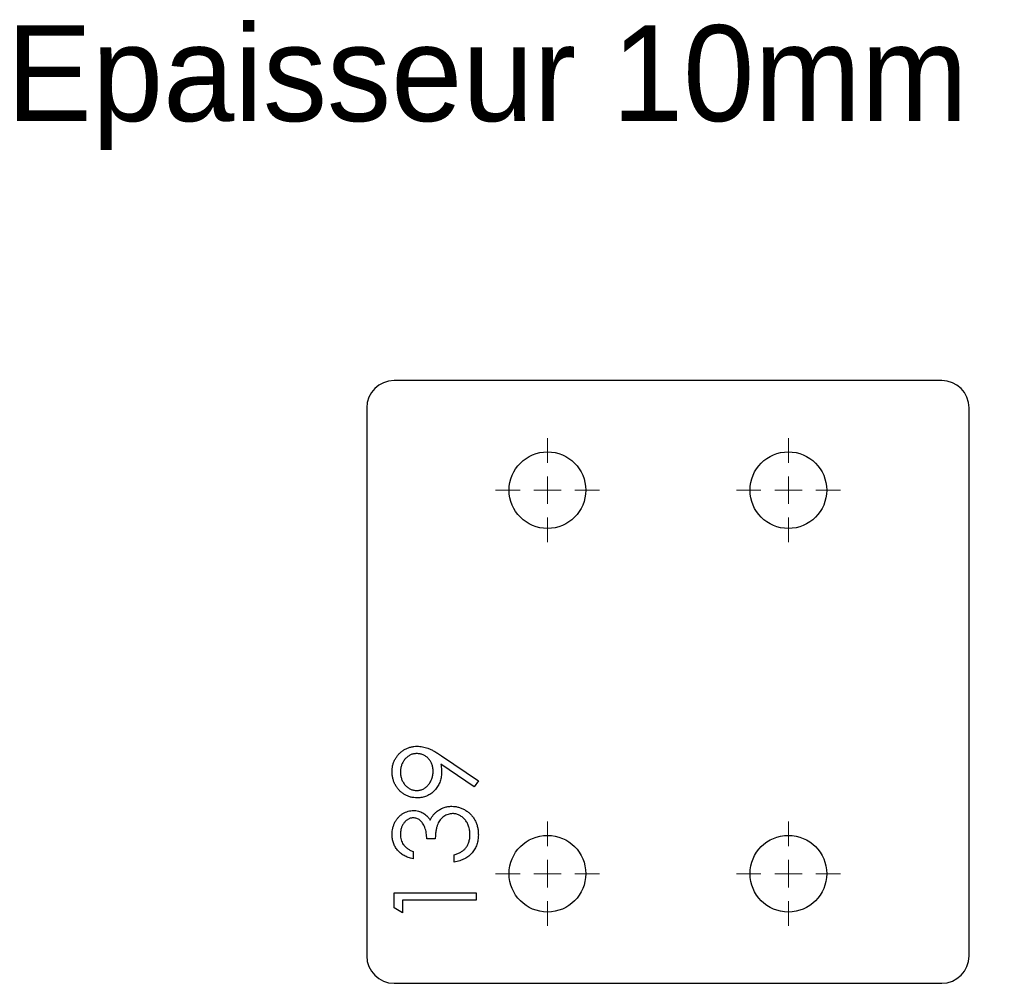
# Model space of a CAD drawing. Header units: millimetres. Extents: x 2 to 181, y 138 to 314.
import ezdxf

# ---------------------------------------------------------------- set-up
doc = ezdxf.new("R2010")
doc.units = ezdxf.units.MM

# ---------------------------------------------------------------- blocks, each defined once
blk = doc.blocks.new('SW_CENTERMARKSYMBOL_0')
at = {"color": 0, "linetype": 'Continuous', "lineweight": 18}
for p, q in [((0, 5), (0, 9.5)), ((0, 0), (0, 2.5)), ((-5, 0), (-9.5, 0)), ((0, 0), (-2.5, 0)), ((0, 0), (0, -2.5)), ((0, 0), (2.5, 0)), ((5, 0), (9.5, 0)), ((0, -5), (0, -9.5))]:
    blk.add_line(p, q, dxfattribs=at)
blk = doc.blocks.new('SW_CENTERMARKSYMBOL_1')
at = {"color": 0, "linetype": 'Continuous', "lineweight": 18}
for p, q in [((0, 5), (0, 9.5)), ((0, 0), (0, 2.5)), ((-5, 0), (-9.5, 0)), ((0, 0), (-2.5, 0)), ((0, 0), (0, -2.5)), ((0, 0), (2.5, 0)), ((5, 0), (9.5, 0)), ((0, -5), (0, -9.5))]:
    blk.add_line(p, q, dxfattribs=at)
blk = doc.blocks.new('SW_CENTERMARKSYMBOL_2')
at = {"color": 0, "linetype": 'Continuous', "lineweight": 18}
for p, q in [((0, 5), (0, 9.5)), ((0, 0), (0, 2.5)), ((-5, 0), (-9.5, 0)), ((0, 0), (-2.5, 0)), ((0, 0), (0, -2.5)), ((0, 0), (2.5, 0)), ((5, 0), (9.5, 0)), ((0, -5), (0, -9.5))]:
    blk.add_line(p, q, dxfattribs=at)
blk = doc.blocks.new('SW_CENTERMARKSYMBOL_3')
at = {"color": 0, "linetype": 'Continuous', "lineweight": 18}
for p, q in [((0, 5), (0, 9.5)), ((0, 0), (0, 2.5)), ((-5, 0), (-9.5, 0)), ((0, 0), (-2.5, 0)), ((0, 0), (0, -2.5)), ((0, 0), (2.5, 0)), ((5, 0), (9.5, 0)), ((0, -5), (0, -9.5))]:
    blk.add_line(p, q, dxfattribs=at)
blk = doc.blocks.new('SW_CENTERMARKSYMBOL_6')
at = {"color": 0, "linetype": 'Continuous', "lineweight": 18}
for p, q in [((0, 5), (0, 9.5)), ((0, 0), (0, 2.5)), ((-5, 0), (-9.5, 0)), ((0, 0), (-2.5, 0)), ((0, 0), (0, -2.5)), ((0, 0), (2.5, 0)), ((5, 0), (9.5, 0)), ((0, -5), (0, -9.5))]:
    blk.add_line(p, q, dxfattribs=at)
blk = doc.blocks.new('SW_CENTERMARKSYMBOL_7')
at = {"color": 0, "linetype": 'Continuous', "lineweight": 18}
for p, q in [((0, 5), (0, 9.5)), ((0, 0), (0, 2.5)), ((-5, 0), (-9.5, 0)), ((0, 0), (-2.5, 0)), ((0, 0), (0, -2.5)), ((0, 0), (2.5, 0)), ((5, 0), (9.5, 0)), ((0, -5), (0, -9.5))]:
    blk.add_line(p, q, dxfattribs=at)
blk = doc.blocks.new('SW_CENTERMARKSYMBOL_8')
at = {"color": 0, "linetype": 'Continuous', "lineweight": 18}
for p, q in [((0, 5), (0, 9.5)), ((0, 0), (0, 2.5)), ((-5, 0), (-9.5, 0)), ((0, 0), (-2.5, 0)), ((0, 0), (0, -2.5)), ((0, 0), (2.5, 0)), ((5, 0), (9.5, 0)), ((0, -5), (0, -9.5))]:
    blk.add_line(p, q, dxfattribs=at)
blk = doc.blocks.new('SW_CENTERMARKSYMBOL_9')
at = {"color": 0, "linetype": 'Continuous', "lineweight": 18}
for p, q in [((0, 5), (0, 9.5)), ((0, 0), (0, 2.5)), ((-5, 0), (-9.5, 0)), ((0, 0), (-2.5, 0)), ((0, 0), (0, -2.5)), ((0, 0), (2.5, 0)), ((5, 0), (9.5, 0)), ((0, -5), (0, -9.5))]:
    blk.add_line(p, q, dxfattribs=at)

msp = doc.modelspace()

# ---------------------------------------------------------------- linework, layer by layer
at = {"color": 7, "linetype": 'Continuous', "lineweight": 25}
for p, q in [((169.91, 248.22), (69.91, 248.22)), ((64.91, 243.22), (64.91, 143.22)), ((174.91, 143.22), (174.91, 243.22)), ((69.91, 138.22), (169.91, 138.22))]:
    msp.add_line(p, q, dxfattribs=at)
at = {"color": 1, "linetype": 'Continuous', "lineweight": 25}
for p, q in [((84.55, 174.06), (78.45, 178.23)), ((78.54, 179.76), (85.29, 175.14)), ((85.29, 175.14), (84.55, 174.06)), ((77.41, 164.56), (75.87, 164.56)), ((73.37, 162.25), (73.37, 160.91)), ((80.87, 160.33), (80.87, 161.68)), ((69.91, 154.75), (84.91, 154.75)), ((69.91, 151.98), (69.91, 154.75)), ((84.91, 154.75), (84.91, 153.41)), ((71.45, 153.41), (71.45, 151.1)), ((84.91, 153.41), (71.45, 153.41)), ((71.45, 151.1), (69.91, 151.98))]:
    msp.add_line(p, q, dxfattribs=at)
at = {"color": 7, "linetype": 'Continuous', "lineweight": 25}
for centre in [(97.91, 228.22), (141.91, 228.22), (97.91, 158.22), (141.91, 158.22)]:
    msp.add_circle(centre, 7, dxfattribs=at)
for centre, start, end in [((69.91, 243.22), 90, 180), ((169.91, 243.22), 0, 90), ((69.91, 143.22), 180, 270), ((169.91, 143.22), 270, 0)]:
    msp.add_arc(centre, 5, start, end, dxfattribs=at)
at = {"color": 1, "linetype": 'Continuous', "lineweight": 25}
for points, knots in [([(69.53, 176.84), (69.53, 177.04), (69.55, 177.46), (69.66, 178.06), (69.85, 178.64), (70.12, 179.19), (70.45, 179.7), (70.84, 180.15), (71.3, 180.55), (71.81, 180.89), (72.36, 181.15), (72.94, 181.34), (73.53, 181.46), (73.93, 181.48), (74.13, 181.49)], [0, 0, 0, 0, 0.08553, 0.168999, 0.251937, 0.335673, 0.419398, 0.501252, 0.583688, 0.667638, 0.751925, 0.834602, 0.916528, 1, 1, 1, 1]), ([(74.04, 180.14), (73.94, 180.14), (73.74, 180.13), (73.45, 180.09), (73.17, 180.01), (72.9, 179.9), (72.64, 179.76), (72.39, 179.59), (72.15, 179.39), (71.93, 179.16), (71.73, 178.91), (71.55, 178.64), (71.4, 178.36), (71.28, 178.07), (71.18, 177.76), (71.11, 177.44), (71.07, 177.11), (71.07, 176.88), (71.06, 176.77)], [0, 0, 0, 0, 0.060744, 0.119704, 0.177711, 0.235938, 0.294523, 0.354171, 0.415937, 0.480506, 0.545425, 0.609067, 0.672494, 0.735521, 0.799163, 0.864319, 0.930855, 1, 1, 1, 1]), ([(77.03, 176.91), (77.02, 177.03), (77.02, 177.26), (76.98, 177.6), (76.91, 177.92), (76.81, 178.22), (76.69, 178.51), (76.54, 178.78), (76.36, 179.03), (76.16, 179.26), (75.93, 179.46), (75.7, 179.64), (75.45, 179.8), (75.19, 179.92), (74.92, 180.02), (74.64, 180.09), (74.34, 180.13), (74.15, 180.14), (74.04, 180.14)], [0, 0, 0, 0, 0.072733, 0.141586, 0.20842, 0.272536, 0.335721, 0.39806, 0.459749, 0.522481, 0.584266, 0.644845, 0.703814, 0.761444, 0.819981, 0.878484, 0.938248, 1, 1, 1, 1]), ([(74.13, 181.49), (74.29, 181.48), (74.61, 181.47), (75.1, 181.4), (75.59, 181.28), (76.01, 181.14), (76.35, 181), (76.63, 180.88), (76.92, 180.74), (77.22, 180.58), (77.53, 180.4), (77.86, 180.21), (78.19, 179.99), (78.42, 179.84), (78.54, 179.76)], [0, 0, 0, 0, 0.098325, 0.199427, 0.305009, 0.415574, 0.473997, 0.536994, 0.603287, 0.674075, 0.749405, 0.828246, 0.91205, 1, 1, 1, 1]), ([(78.45, 178.23), (78.48, 177.97), (78.55, 177.44), (78.56, 176.92), (78.56, 176.66)], [0, 0, 0, 0, 0.507993, 1, 1, 1, 1]), ([(74.12, 172.06), (73.91, 172.07), (73.5, 172.08), (72.9, 172.2), (72.33, 172.4), (71.79, 172.66), (71.3, 173), (70.85, 173.41), (70.47, 173.88), (70.13, 174.41), (69.86, 174.98), (69.67, 175.58), (69.55, 176.2), (69.53, 176.63), (69.53, 176.84)], [0, 0, 0, 0, 0.085251, 0.16733, 0.248181, 0.3292, 0.409946, 0.490624, 0.573035, 0.658308, 0.744267, 0.828982, 0.913936, 1, 1, 1, 1]), ([(71.06, 176.77), (71.07, 176.65), (71.07, 176.43), (71.11, 176.1), (71.18, 175.78), (71.28, 175.48), (71.4, 175.18), (71.55, 174.91), (71.73, 174.64), (71.93, 174.39), (72.15, 174.16), (72.39, 173.96), (72.64, 173.79), (72.9, 173.65), (73.17, 173.54), (73.45, 173.46), (73.74, 173.42), (73.94, 173.41), (74.04, 173.41)], [0, 0, 0, 0, 0.068694, 0.134778, 0.199487, 0.263268, 0.326432, 0.389997, 0.453778, 0.518838, 0.583547, 0.645058, 0.704835, 0.763548, 0.821902, 0.880035, 0.939123, 1, 1, 1, 1]), ([(74.04, 173.41), (74.15, 173.41), (74.35, 173.42), (74.64, 173.47), (74.92, 173.55), (75.19, 173.66), (75.45, 173.81), (75.7, 173.98), (75.94, 174.19), (76.15, 174.43), (76.36, 174.69), (76.54, 174.97), (76.69, 175.26), (76.81, 175.56), (76.91, 175.88), (76.98, 176.21), (77.02, 176.55), (77.02, 176.79), (77.03, 176.91)], [0, 0, 0, 0, 0.059555, 0.117452, 0.174484, 0.231792, 0.289281, 0.348775, 0.410548, 0.474727, 0.539758, 0.604124, 0.668392, 0.732043, 0.796688, 0.862871, 0.930444, 1, 1, 1, 1]), ([(78.56, 176.66), (78.56, 176.5), (78.55, 176.19), (78.49, 175.74), (78.39, 175.3), (78.25, 174.88), (78.07, 174.48), (77.85, 174.1), (77.59, 173.74), (77.29, 173.39), (76.96, 173.08), (76.61, 172.81), (76.24, 172.58), (75.85, 172.39), (75.44, 172.24), (75.02, 172.14), (74.58, 172.07), (74.27, 172.07), (74.12, 172.06)], [0, 0, 0, 0, 0.066294, 0.130129, 0.192859, 0.254355, 0.315904, 0.377331, 0.440197, 0.504166, 0.568023, 0.630216, 0.690849, 0.751029, 0.811469, 0.872753, 0.935392, 1, 1, 1, 1]), ([(69.53, 165.37), (69.53, 165.57), (69.54, 165.96), (69.65, 166.53), (69.82, 167.07), (70.05, 167.6), (70.34, 168.08), (70.68, 168.51), (71.07, 168.89), (71.51, 169.2), (71.97, 169.44), (72.44, 169.62), (72.93, 169.73), (73.26, 169.75), (73.42, 169.75)], [0, 0, 0, 0, 0.090254, 0.17854, 0.266093, 0.354631, 0.441886, 0.525747, 0.608114, 0.690197, 0.770821, 0.848326, 0.924012, 1, 1, 1, 1]), ([(73.42, 169.75), (73.58, 169.75), (73.89, 169.74), (74.34, 169.66), (74.77, 169.52), (75.17, 169.32), (75.55, 169.07), (75.9, 168.77), (76.23, 168.41), (76.41, 168.14), (76.51, 168)], [0, 0, 0, 0, 0.1280675, 0.2506083, 0.3706302, 0.4900722, 0.6103748, 0.7343131, 0.8632165, 1, 1, 1, 1]), ([(76.51, 168), (76.59, 168.16), (76.74, 168.48), (77.04, 168.91), (77.38, 169.3), (77.65, 169.52), (77.79, 169.63)], [0, 0, 0, 0, 0.253916, 0.503896, 0.750255, 1, 1, 1, 1]), ([(80.58, 169.18), (80.44, 169.17), (80.16, 169.16), (79.75, 169.06), (79.36, 168.89), (78.98, 168.67), (78.64, 168.38), (78.33, 168.06), (78.08, 167.68), (77.9, 167.33), (77.78, 167.02), (77.7, 166.76), (77.63, 166.47), (77.57, 166.14), (77.51, 165.79), (77.47, 165.41), (77.43, 165), (77.42, 164.71), (77.41, 164.56)], [0, 0, 0, 0, 0.066907, 0.13348, 0.201027, 0.271634, 0.342905, 0.413859, 0.485996, 0.560246, 0.599899, 0.644068, 0.691904, 0.744697, 0.801499, 0.862863, 0.929331, 1, 1, 1, 1]), ([(77.79, 169.63), (77.89, 169.7), (78.08, 169.84), (78.4, 170.02), (78.72, 170.18), (79.05, 170.31), (79.39, 170.4), (79.73, 170.47), (80.09, 170.51), (80.33, 170.52), (80.45, 170.52)], [0, 0, 0, 0, 0.128136, 0.254173, 0.378112, 0.501712, 0.623986, 0.747096, 0.872875, 1, 1, 1, 1]), ([(80.45, 170.52), (80.66, 170.52), (81.08, 170.5), (81.7, 170.36), (82.31, 170.15), (82.89, 169.85), (83.43, 169.48), (83.92, 169.05), (84.33, 168.54), (84.68, 167.98), (84.95, 167.37), (85.15, 166.72), (85.27, 166.04), (85.29, 165.57), (85.29, 165.33)], [0, 0, 0, 0, 0.079641, 0.158908, 0.239599, 0.322582, 0.406, 0.487843, 0.569676, 0.65302, 0.737412, 0.822558, 0.909755, 1, 1, 1, 1]), ([(83.76, 165.36), (83.75, 165.5), (83.75, 165.77), (83.7, 166.17), (83.63, 166.56), (83.52, 166.91), (83.39, 167.25), (83.23, 167.57), (83.03, 167.86), (82.81, 168.13), (82.57, 168.38), (82.32, 168.59), (82.05, 168.77), (81.78, 168.92), (81.5, 169.04), (81.2, 169.12), (80.89, 169.17), (80.69, 169.18), (80.58, 169.18)], [0, 0, 0, 0, 0.076072, 0.148752, 0.218403, 0.28576, 0.350598, 0.414964, 0.478069, 0.541761, 0.60435, 0.664075, 0.721464, 0.777587, 0.832644, 0.887844, 0.94346, 1, 1, 1, 1]), ([(73.42, 168.41), (73.34, 168.41), (73.18, 168.4), (72.95, 168.36), (72.73, 168.29), (72.52, 168.2), (72.32, 168.08), (72.12, 167.93), (71.93, 167.75), (71.76, 167.55), (71.59, 167.34), (71.45, 167.1), (71.33, 166.85), (71.23, 166.58), (71.16, 166.31), (71.1, 166.01), (71.07, 165.71), (71.07, 165.5), (71.06, 165.39)], [0, 0, 0, 0, 0.05527, 0.109958, 0.163912, 0.218089, 0.273309, 0.330914, 0.390994, 0.454641, 0.518898, 0.583342, 0.648543, 0.715053, 0.782519, 0.852334, 0.924934, 1, 1, 1, 1]), ([(75.87, 164.56), (75.87, 164.75), (75.86, 165.11), (75.79, 165.64), (75.68, 166.15), (75.53, 166.62), (75.34, 167.05), (75.13, 167.43), (74.89, 167.74), (74.62, 167.99), (74.34, 168.18), (74.05, 168.31), (73.74, 168.39), (73.52, 168.4), (73.42, 168.41)], [0, 0, 0, 0, 0.110174, 0.215729, 0.318104, 0.417658, 0.511742, 0.59626, 0.673405, 0.744145, 0.810662, 0.874049, 0.936691, 1, 1, 1, 1]), ([(73.37, 160.91), (73.22, 160.95), (72.93, 161.02), (72.5, 161.17), (72.1, 161.33), (71.74, 161.52), (71.39, 161.73), (71.07, 161.98), (70.78, 162.24), (70.52, 162.53), (70.28, 162.84), (70.08, 163.16), (69.91, 163.49), (69.77, 163.84), (69.66, 164.21), (69.58, 164.58), (69.53, 164.97), (69.53, 165.24), (69.53, 165.37)], [0, 0, 0, 0, 0.072625, 0.141977, 0.208985, 0.273957, 0.336889, 0.398745, 0.460116, 0.520825, 0.580994, 0.640152, 0.698622, 0.757271, 0.816427, 0.876254, 0.937165, 1, 1, 1, 1]), ([(71.06, 165.39), (71.07, 165.22), (71.08, 164.89), (71.18, 164.41), (71.35, 163.96), (71.54, 163.62), (71.73, 163.37), (71.9, 163.19), (72.09, 163.01), (72.3, 162.85), (72.53, 162.68), (72.79, 162.53), (73.07, 162.39), (73.27, 162.3), (73.37, 162.25)], [0, 0, 0, 0, 0.1227119, 0.239685, 0.3518159, 0.4637661, 0.5208178, 0.5794483, 0.6406041, 0.7052975, 0.7736339, 0.8446694, 0.9200565, 1, 1, 1, 1]), ([(85.29, 165.33), (85.29, 165.17), (85.28, 164.86), (85.23, 164.39), (85.14, 163.95), (85.02, 163.53), (84.86, 163.13), (84.67, 162.75), (84.44, 162.38), (84.17, 162.05), (83.88, 161.73), (83.54, 161.44), (83.18, 161.18), (82.78, 160.95), (82.35, 160.75), (81.89, 160.58), (81.39, 160.44), (81.05, 160.37), (80.87, 160.33)], [0, 0, 0, 0, 0.065538, 0.128956, 0.190367, 0.249965, 0.308569, 0.366415, 0.424556, 0.483181, 0.542251, 0.601744, 0.662508, 0.7245, 0.789139, 0.856354, 0.926299, 1, 1, 1, 1]), ([(82.94, 162.85), (83.01, 162.94), (83.14, 163.1), (83.3, 163.38), (83.45, 163.67), (83.56, 163.97), (83.65, 164.3), (83.71, 164.63), (83.75, 164.99), (83.75, 165.23), (83.76, 165.36)], [0, 0, 0, 0, 0.11826, 0.236156, 0.35563, 0.476249, 0.600164, 0.728633, 0.861326, 1, 1, 1, 1]), ([(80.87, 161.68), (80.99, 161.71), (81.21, 161.78), (81.53, 161.9), (81.83, 162.03), (82.1, 162.17), (82.35, 162.32), (82.57, 162.49), (82.78, 162.66), (82.89, 162.79), (82.94, 162.85)], [0, 0, 0, 0, 0.14977, 0.291316, 0.425966, 0.55216, 0.671527, 0.786122, 0.895325, 1, 1, 1, 1])]:
    msp.add_open_spline(points, degree=3, knots=knots, dxfattribs=at)

# ---------------------------------------------------------------- block references
at = {"color": 7, "linetype": 'Continuous', "lineweight": 18}
for name, p in [('SW_CENTERMARKSYMBOL_3', (97.91, 228.22)), ('SW_CENTERMARKSYMBOL_2', (141.91, 228.22)), ('SW_CENTERMARKSYMBOL_0', (97.91, 158.22)), ('SW_CENTERMARKSYMBOL_1', (141.91, 158.22))]:
    msp.add_blockref(name, p, dxfattribs=at)
at = {"color": 8, "linetype": 'Continuous'}
for name, p in [('SW_CENTERMARKSYMBOL_9', (97.91, 228.22)), ('SW_CENTERMARKSYMBOL_8', (141.91, 228.22)), ('SW_CENTERMARKSYMBOL_6', (97.91, 158.22)), ('SW_CENTERMARKSYMBOL_7', (141.91, 158.22))]:
    msp.add_blockref(name, p, dxfattribs=at)

# ---------------------------------------------------------------- texts
at = {"insert": (-0.89, 313.08), "char_height": 17.5, "attachment_point": 1}
msp.add_mtext_dynamic_manual_height_columns('Epaisseur 10mm', width=326.1114, gutter_width=87.5, heights=[0], dxfattribs=at)

doc.saveas('drawing.dxf')
